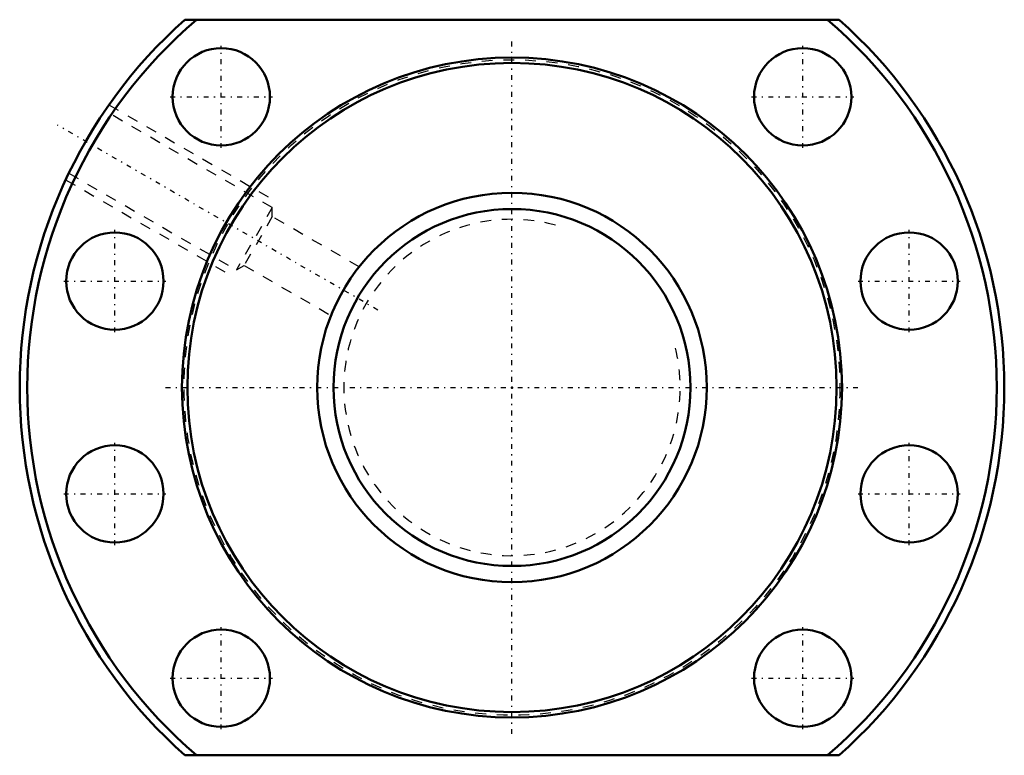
# Model space of a CAD drawing. Header units: millimetres. Extents: x -45.5 to 45.5, y -34 to 34.
import ezdxf

# ---------------------------------------------------------------- set-up
doc = ezdxf.new("R2010")
doc.units = ezdxf.units.MM
doc.linetypes.add('Center', pattern=[1.5, 0.45, -0.5, 0.05, -0.5])
doc.linetypes.add('Dashed', pattern=[2, 1, -1])
for name, color, linetype, lineweight in [('2d ConnectionPoints', 7, 'Continuous', 50), ('AM_0', 7, 'Continuous', 50), ('AM_5', 3, 'Continuous', 25), ('AM_7', 7, 'Center', 25), ('AM_9', 6, 'Dashed', 25)]:
    doc.layers.add(name, color=color, linetype=linetype, lineweight=lineweight)

# ---------------------------------------------------------------- blocks, each defined once
blk = doc.blocks.new('1_SDA_V_serieSDA4008VZ_5nut_0_in_SDA4008VZ_5G0_69LC0_0G000_rev_2')
at = {"layer": 'AM_0'}
for p, q in [((30.237, 34), (-30.237, 34)), ((-30.237, -34), (30.237, -34))]:
    blk.add_line(p, q, dxfattribs=at)
for centre, radius in [((-26.87, 26.87), 4.5), ((26.87, 26.87), 4.5), ((0, 0), 30.5), ((0, 0), 30), ((-36.705, 9.835), 4.5), ((36.705, 9.835), 4.5), ((-36.705, -9.835), 4.5), ((36.705, -9.835), 4.5), ((-26.87, -26.87), 4.5), ((26.87, -26.87), 4.5)]:
    blk.add_circle(centre, radius, dxfattribs=at)
for radius, start, end in [(45.5, 131.64704, 228.35296), (44.8, 130.63017, 229.36983), (44.8, 310.63017, 49.36983), (45.5, 311.64704, 48.35296)]:
    blk.add_arc((0, 0), radius, start, end, dxfattribs=at)
at = {"layer": 'AM_5', "linetype": 'Dashed'}
for p, q in [((-37.252, 26.126), (-21.816, 17.214)), ((-41.252, 19.198), (-25.816, 10.286))]:
    blk.add_line(p, q, dxfattribs=at)
at = {"layer": 'AM_7'}
for p, q in [((0, -32.025), (0, 32.025)), ((-26.87, 22.145), (-26.87, 31.595)), ((26.87, 22.145), (26.87, 31.595)), ((-31.595, 26.87), (-22.145, 26.87)), ((22.145, 26.87), (31.595, 26.87)), ((-12.402, 7.16), (-41.996, 24.246)), ((-36.705, 5.11), (-36.705, 14.56)), ((36.705, 5.11), (36.705, 14.56)), ((-41.43, 9.835), (-31.98, 9.835)), ((31.98, 9.835), (41.43, 9.835)), ((-32.025, 0), (32.025, 0)), ((-36.705, -14.56), (-36.705, -5.11)), ((36.705, -14.56), (36.705, -5.11)), ((-41.43, -9.835), (-31.98, -9.835)), ((31.98, -9.835), (41.43, -9.835)), ((-26.87, -31.595), (-26.87, -22.145)), ((26.87, -31.595), (26.87, -22.145)), ((-31.595, -26.87), (-22.145, -26.87)), ((22.145, -26.87), (31.595, -26.87))]:
    blk.add_line(p, q, dxfattribs=at)
at = {"layer": 'AM_9'}
for p, q in [((-22.154, 16.628), (-37.638, 25.568)), ((-40.961, 19.811), (-25.477, 10.872)), ((-22.154, 16.628), (-25.477, 10.872)), ((-22.154, 15.793), (-22.154, 16.628)), ((-22.154, 15.793), (-24.754, 11.289)), ((-14.125, 11.157), (-22.154, 15.793)), ((-25.477, 10.872), (-24.754, 11.289)), ((-24.754, 11.289), (-16.726, 6.655))]:
    blk.add_line(p, q, dxfattribs=at)
blk.add_circle((0, 0), 30.3, dxfattribs=at)
blk = doc.blocks.new('2_000SDA4008VZ_50Shaft_0_in_SDA4008VZ_5G0_69LC0_0G000_rev_2')
at = {"layer": 'AM_0'}
for radius in [18, 16.5]:
    blk.add_circle((0, 0), radius, dxfattribs=at)
at = {"layer": 'AM_5', "linetype": 'Dashed'}
blk.add_arc((0, 0), 15.546, 75, 15, dxfattribs=at)

msp = doc.modelspace()

# ---------------------------------------------------------------- linework, layer by layer
at = {"layer": '2d ConnectionPoints'}
msp.add_point((0, 0), dxfattribs=at)
msp.add_point((0, 0), dxfattribs=at)
msp.add_point((0, 0), dxfattribs=at)

# ---------------------------------------------------------------- block references
for name in ['1_SDA_V_serieSDA4008VZ_5nut_0_in_SDA4008VZ_5G0_69LC0_0G000_rev_2', '2_000SDA4008VZ_50Shaft_0_in_SDA4008VZ_5G0_69LC0_0G000_rev_2']:
    msp.add_blockref(name, (0, 0))

doc.saveas('drawing.dxf')
